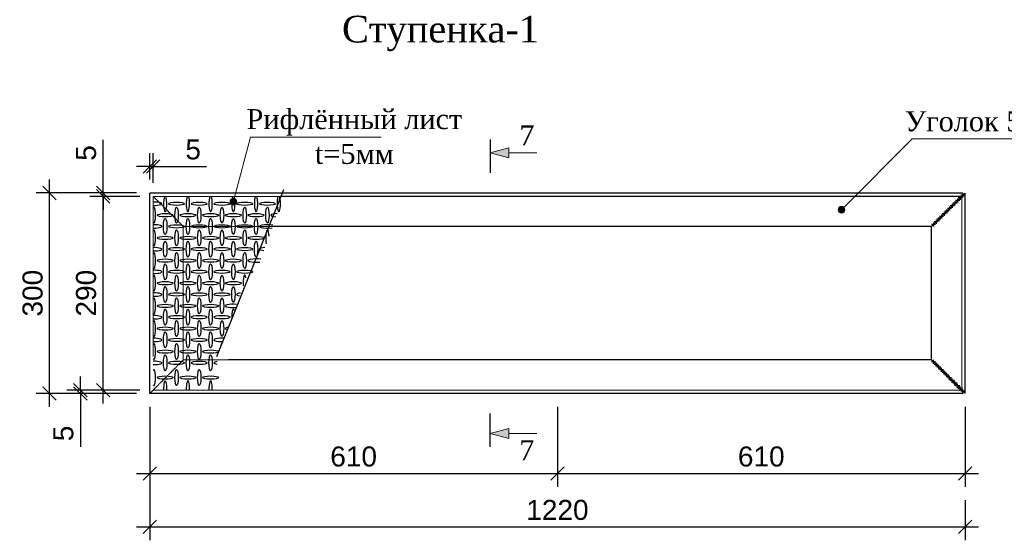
# Model space of a CAD drawing. Header units: millimetres. Extents: x 2063114 to 14983986, y -126020516 to 213791.
# Tile 203 of 256: x 2339219 to 2353954, y -1398342 to -1390547. Entities that reach past the tile are written whole.
import ezdxf

# ---------------------------------------------------------------- set-up
doc = ezdxf.new("R2010")
doc.units = ezdxf.units.MM
doc.linetypes.add('невидимая', pattern=[9.525, 6.35, -3.175])
doc.layers.get('Defpoints').update_dxf_attribs({"color": 6, "lineweight": 35})
for name, color, linetype, lineweight in [('0_Ном._пера__7', 7, 'Continuous', 30), ('yol_Ном._пера__19', 7, 'Continuous', 13), ('yol_Ном._пера__7', 7, 'Continuous', 30), ('АР-Линия шахты_Ном._пера__19', 7, 'Continuous', 13), ('АР-Линия шахты_Ном._пера__7', 7, 'Continuous', 30), ('АСО-Колонны_Ном._пера__19', 7, 'Continuous', 13), ('АСО-Колонны_Ном._пера__7', 7, 'Continuous', 30)]:
    doc.layers.add(name, color=color, linetype=linetype, lineweight=lineweight)
doc.layers.add('yol', color=7, linetype='Continuous')
doc.layers.add('АСО-Колонны', color=7, linetype='Continuous')
doc.styles.get("Standard").update_dxf_attribs({"font": 'arial.ttf'})
doc.styles.add('СГЕНЕРИР_СТИЛЬ_1', font='times.ttf')
doc.styles.add('СГЕНЕРИР_СТИЛЬ_2', font='timesbd.ttf')
doc.linetypes.add('От руки', pattern='A,0,[2,Chaman1.Shx,S=15.873016,R=0,X=0,Y=4.996e-16],-2000,0', length=2000)
doc.dimstyles.new('10', dxfattribs={"dimtxt": 300, "dimasz": 200, "dimexe": 200, "dimexo": 200, "dimgap": 100, "dimtad": 1, "dimlfac": 0.1, "dimtxsty": 'Standard', "dimblk": 'OBLIQUE', "dimcen": 200, "dimdle": 200, "dimclrd": 256, "dimclre": 256, "dimclrt": 256, "dimadec": 0, "dimazin": 0, "dimtfac": 1, "dimtmove": 0, "dimatfit": 3, "dimldrblk": 'OBLIQUE', "dimfxl": 1, "dimlwd": -1, "dimlwe": -1, "dimarcsym": 0})

# ---------------------------------------------------------------- blocks, each defined once
blk = doc.blocks.new('Линия_29', base_point=(1676233, 688844))
at = {"layer": 'АСО-Колонны', "linetype": 'Continuous', "lineweight": 0, "true_color": 0x000000}
blk.add_hatch(color=18, dxfattribs=at).paths.add_polyline_path([(1676283, 688844), (1676279, 688863), (1676268, 688879), (1676252, 688890), (1676233, 688894), (1676214, 688890), (1676197, 688879), (1676187, 688863), (1676183, 688844), (1676187, 688824), (1676197, 688808), (1676214, 688797), (1676233, 688794), (1676252, 688797), (1676268, 688808), (1676279, 688824)])
at = {"layer": 'АСО-Колонны_Ном._пера__19', "linetype": 'Continuous'}
blk.add_line((1676246, 688892), (1676492, 689810), dxfattribs=at)
blk.add_circle((1676233, 688844), 50, dxfattribs=at)
blk = doc.blocks.new('Линия_52', base_point=(1681858, 689574))
at = {"layer": 'yol', "linetype": 'Continuous', "lineweight": 0, "true_color": 0x000000}
blk.add_hatch(color=18, dxfattribs=at).paths.add_polyline_path([(1681858, 689574), (1682138, 689499), (1682138, 689649)])
at = {"layer": 'yol_Ном._пера__19', "linetype": 'Continuous'}
for p, q in [((1681858, 689574), (1682138, 689649)), ((1682138, 689649), (1682138, 689499)), ((1681858, 689574), (1682138, 689499)), ((1682138, 689574), (1682558, 689574))]:
    blk.add_line(p, q, dxfattribs=at)
blk = doc.blocks.new('Линия_53', base_point=(1681858, 685574))
at = {"layer": 'yol', "linetype": 'Continuous', "lineweight": 0, "true_color": 0x000000}
blk.add_hatch(color=18, dxfattribs=at).paths.add_polyline_path([(1681858, 685574), (1682138, 685499), (1682138, 685649)])
at = {"layer": 'yol_Ном._пера__19', "linetype": 'Continuous'}
for p, q in [((1681858, 685574), (1682138, 685649)), ((1682138, 685649), (1682138, 685499)), ((1681858, 685574), (1682138, 685499)), ((1682138, 685574), (1682558, 685574))]:
    blk.add_line(p, q, dxfattribs=at)
blk = doc.blocks.new('Линия_76', base_point=(1682983, 688724))
at = {"layer": 'АСО-Колонны', "linetype": 'Continuous', "lineweight": 0, "true_color": 0x000000}
blk.add_hatch(color=18, dxfattribs=at).paths.add_polyline_path([(1683033, 688724), (1683029, 688743), (1683018, 688759), (1683002, 688770), (1682983, 688774), (1682964, 688770), (1682947, 688759), (1682937, 688743), (1682933, 688724), (1682937, 688704), (1682947, 688688), (1682964, 688677), (1682983, 688674), (1683002, 688677), (1683018, 688688), (1683029, 688704)])
at = {"layer": 'АСО-Колонны_Ном._пера__19', "linetype": 'Continuous'}
blk.add_line((1683018, 688759), (1684043, 689784), dxfattribs=at)
blk.add_circle((1682983, 688724), 50, dxfattribs=at)
blk = doc.blocks.new('_Oblique')
at = {"color": 0, "linetype": 'ByBlock', "lineweight": -2}
blk.add_line((-0.5, -0.5), (0.5, 0.5), dxfattribs=at)
blk = doc.blocks.new('*D768')
at = {"linetype": 'Continuous', "transparency": 16777216}
for p, q in [((2340127, -1396092), (2340127, -1395892)), ((2341017, -1396092), (2339927, -1396092)), ((2340127, -1396092), (2340127, -1396142)), ((2340967, -1396142), (2339927, -1396142)), ((2340127, -1396142), (2340127, -1396941))]:
    blk.add_line(p, q, dxfattribs=at)
at = {"layer": 'Defpoints', "color": 0, "linetype": 'Continuous', "lineweight": 30, "transparency": 16777216}
for p in [(2340127, -1396092), (2341217, -1396092), (2341167, -1396142)]:
    blk.add_point(p, dxfattribs=at)
at = {"linetype": 'Continuous', "transparency": 16777216, "xscale": 200, "yscale": 200, "zscale": 200}
for p, rotation in [((2340127, -1396092), 270), ((2340127, -1396142), 90)]:
    blk.add_blockref('_Oblique', p, dxfattribs=dict(at, rotation=rotation))
at = {"linetype": 'Continuous', "lineweight": 13, "transparency": 16777216, "insert": (2339874, -1396742), "char_height": 300, "attachment_point": 5, "rotation": 90}
blk.add_mtext('5', dxfattribs=at)
blk = doc.blocks.new('*D769')
at = {"linetype": 'Continuous', "transparency": 16777216}
for p, q in [((2340467, -1396292), (2340467, -1392992)), ((2341017, -1393192), (2340267, -1393192)), ((2341017, -1396092), (2340267, -1396092))]:
    blk.add_line(p, q, dxfattribs=at)
at = {"layer": 'Defpoints', "color": 0, "linetype": 'Continuous', "lineweight": 30, "transparency": 16777216}
for p in [(2340467, -1393192), (2341217, -1393192), (2341217, -1396092)]:
    blk.add_point(p, dxfattribs=at)
at = {"linetype": 'Continuous', "transparency": 16777216, "xscale": 200, "yscale": 200, "zscale": 200}
for p, rotation in [((2340467, -1393192), 90), ((2340467, -1396092), 270)]:
    blk.add_blockref('_Oblique', p, dxfattribs=dict(at, rotation=rotation))
at = {"linetype": 'Continuous', "lineweight": 13, "transparency": 16777216, "insert": (2340214, -1394642), "char_height": 300, "attachment_point": 5, "rotation": 90}
blk.add_mtext('290', dxfattribs=at)
blk = doc.blocks.new('*D770')
at = {"linetype": 'Continuous', "transparency": 16777216}
for p, q in [((2340467, -1393142), (2340467, -1392344)), ((2340967, -1393142), (2340267, -1393142)), ((2340467, -1393192), (2340467, -1393142)), ((2341017, -1393192), (2340267, -1393192)), ((2340467, -1393192), (2340467, -1393392))]:
    blk.add_line(p, q, dxfattribs=at)
at = {"layer": 'Defpoints', "color": 0, "linetype": 'Continuous', "lineweight": 30, "transparency": 16777216}
for p in [(2340467, -1393142), (2341167, -1393142), (2341217, -1393192)]:
    blk.add_point(p, dxfattribs=at)
at = {"linetype": 'Continuous', "transparency": 16777216, "xscale": 200, "yscale": 200, "zscale": 200}
for p, rotation in [((2340467, -1393142), 270), ((2340467, -1393192), 90)]:
    blk.add_blockref('_Oblique', p, dxfattribs=dict(at, rotation=rotation))
at = {"linetype": 'Continuous', "lineweight": 13, "transparency": 16777216, "insert": (2340214, -1392543), "char_height": 300, "attachment_point": 5, "rotation": 90}
blk.add_mtext('5', dxfattribs=at)
blk = doc.blocks.new('*D771')
at = {"linetype": 'Continuous', "transparency": 16777216}
for p, q in [((2339667, -1396342), (2339667, -1392942)), ((2340967, -1393142), (2339467, -1393142)), ((2340967, -1396142), (2339467, -1396142))]:
    blk.add_line(p, q, dxfattribs=at)
at = {"layer": 'Defpoints', "color": 0, "linetype": 'Continuous', "lineweight": 30, "transparency": 16777216}
for p in [(2339667, -1393142), (2341167, -1393142), (2341167, -1396142)]:
    blk.add_point(p, dxfattribs=at)
at = {"linetype": 'Continuous', "transparency": 16777216, "xscale": 200, "yscale": 200, "zscale": 200}
for p, rotation in [((2339667, -1393142), 90), ((2339667, -1396142), 270)]:
    blk.add_blockref('_Oblique', p, dxfattribs=dict(at, rotation=rotation))
at = {"linetype": 'Continuous', "lineweight": 13, "transparency": 16777216, "insert": (2339414, -1394642), "char_height": 300, "attachment_point": 5, "rotation": 90}
blk.add_mtext('300', dxfattribs=at)
blk = doc.blocks.new('*D772')
at = {"linetype": 'Continuous', "transparency": 16777216}
for p, q in [((2341167, -1396342), (2341167, -1397542)), ((2347267, -1396342), (2347267, -1397542)), ((2340967, -1397342), (2347467, -1397342))]:
    blk.add_line(p, q, dxfattribs=at)
at = {"layer": 'Defpoints', "color": 0, "linetype": 'Continuous', "lineweight": 30, "transparency": 16777216}
for p in [(2341167, -1396142), (2347267, -1396142), (2347267, -1397342)]:
    blk.add_point(p, dxfattribs=at)
at = {"linetype": 'Continuous', "transparency": 16777216, "xscale": 200, "yscale": 200, "zscale": 200, "rotation": 180}
blk.add_blockref('_Oblique', (2341167, -1397342), dxfattribs=at)
at = {"linetype": 'Continuous', "transparency": 16777216, "xscale": 200, "yscale": 200, "zscale": 200}
blk.add_blockref('_Oblique', (2347267, -1397342), dxfattribs=at)
at = {"linetype": 'Continuous', "lineweight": 13, "transparency": 16777216, "insert": (2344217, -1397089), "char_height": 300, "attachment_point": 5}
blk.add_mtext('610', dxfattribs=at)
blk = doc.blocks.new('*D773')
at = {"linetype": 'Continuous', "transparency": 16777216}
for p, q in [((2347267, -1396342), (2347267, -1397542)), ((2353367, -1396342), (2353367, -1397542)), ((2347067, -1397342), (2353567, -1397342))]:
    blk.add_line(p, q, dxfattribs=at)
at = {"layer": 'Defpoints', "color": 0, "linetype": 'Continuous', "lineweight": 30, "transparency": 16777216}
for p in [(2347267, -1396142), (2353367, -1396142), (2353367, -1397342)]:
    blk.add_point(p, dxfattribs=at)
at = {"linetype": 'Continuous', "transparency": 16777216, "xscale": 200, "yscale": 200, "zscale": 200, "rotation": 180}
blk.add_blockref('_Oblique', (2347267, -1397342), dxfattribs=at)
at = {"linetype": 'Continuous', "transparency": 16777216, "xscale": 200, "yscale": 200, "zscale": 200}
blk.add_blockref('_Oblique', (2353367, -1397342), dxfattribs=at)
at = {"linetype": 'Continuous', "lineweight": 13, "transparency": 16777216, "insert": (2350317, -1397089), "char_height": 300, "attachment_point": 5}
blk.add_mtext('610', dxfattribs=at)
blk = doc.blocks.new('*D774')
at = {"linetype": 'Continuous', "transparency": 16777216}
for p, q in [((2341167, -1396342), (2341167, -1398342)), ((2353367, -1397742), (2353367, -1398342)), ((2340967, -1398142), (2353567, -1398142))]:
    blk.add_line(p, q, dxfattribs=at)
at = {"layer": 'Defpoints', "color": 0, "linetype": 'Continuous', "lineweight": 30, "transparency": 16777216}
for p in [(2341167, -1396142), (2353367, -1397542), (2353367, -1398142)]:
    blk.add_point(p, dxfattribs=at)
at = {"linetype": 'Continuous', "transparency": 16777216, "xscale": 200, "yscale": 200, "zscale": 200, "rotation": 180}
blk.add_blockref('_Oblique', (2341167, -1398142), dxfattribs=at)
at = {"linetype": 'Continuous', "transparency": 16777216, "xscale": 200, "yscale": 200, "zscale": 200}
blk.add_blockref('_Oblique', (2353367, -1398142), dxfattribs=at)
at = {"linetype": 'Continuous', "lineweight": 13, "transparency": 16777216, "insert": (2347267, -1397889), "char_height": 300, "attachment_point": 5}
blk.add_mtext('1220', dxfattribs=at)
blk = doc.blocks.new('*D775')
at = {"linetype": 'Continuous', "transparency": 16777216}
for p, q in [((2341167, -1392942), (2341167, -1392544)), ((2341217, -1392992), (2341217, -1392544)), ((2341167, -1392744), (2340967, -1392744)), ((2341167, -1392744), (2341217, -1392744)), ((2341217, -1392744), (2342016, -1392744))]:
    blk.add_line(p, q, dxfattribs=at)
at = {"layer": 'Defpoints', "color": 0, "linetype": 'Continuous', "lineweight": 30, "transparency": 16777216}
for p in [(2341217, -1392744), (2341167, -1393142), (2341217, -1393192)]:
    blk.add_point(p, dxfattribs=at)
at = {"linetype": 'Continuous', "transparency": 16777216, "xscale": 200, "yscale": 200, "zscale": 200}
blk.add_blockref('_Oblique', (2341167, -1392744), dxfattribs=at)
at = {"linetype": 'Continuous', "transparency": 16777216, "xscale": 200, "yscale": 200, "zscale": 200, "rotation": 180}
blk.add_blockref('_Oblique', (2341217, -1392744), dxfattribs=at)
at = {"linetype": 'Continuous', "lineweight": 13, "transparency": 16777216, "insert": (2341816, -1392491), "char_height": 300, "attachment_point": 5}
blk.add_mtext('5', dxfattribs=at)

msp = doc.modelspace()

# ---------------------------------------------------------------- linework, layer by layer
at = {"linetype": 'От руки'}
msp.add_line((2343166.85846, -1393096.3015), (2342166.85846, -1395596.3015), dxfattribs=at)
at = {"linetype": 'Continuous'}
for centre, major_axis, start_param, end_param in [((2341226.92588, -1393302.26291), (120, 0), 4.6283950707, 7.9379755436), ((2341396.57061, -1393302.26291), (0, -120), 3.5564194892, 9.0099511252), ((2341736.57061, -1393302.26291), (0, -120), 3.5564194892, 9.0099511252), ((2342076.57061, -1393302.26291), (0, -120), 3.5564194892, 9.0099511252), ((2342416.57061, -1393302.26291), (0, -120), 3.5564194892, 9.0099511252), ((2342756.57061, -1393302.26291), (0, -120), 3.5564194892, 9.0099511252), ((2343096.57061, -1393302.26291), (0, -120), 3.5564194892, 9.0099511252), ((2343096.57061, -1393302.26291), (0, -120), 4.1091482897, 5.8429567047), ((2343096.57061, -1393302.26291), (0, -120), 1.6668809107, 2.1740370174), ((2343096.57061, -1393302.26291), (0, -120), 1.4963774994, 1.6668809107), ((2341226.92588, -1393474.18521), (0, -120), 5.8687240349, 9.8392392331), ((2343096.92588, -1393474.18521), (120, 0), 1.7798548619, 4.3547946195), ((2341226.92588, -1393642.26291), (120, 0), 4.6283950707, 7.9379755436), ((2342926.57061, -1393642.26291), (120, 0), 0.8055252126, 5.3291242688), ((2341226.92588, -1393814.18521), (0, -120), 5.8687240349, 9.8392392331), ((2342926.92588, -1393814.18521), (0, -120), 1.7931676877, 5.5461665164), ((2341226.92588, -1393984.18521), (120, 0), 4.6283950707, 7.9379755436), ((2341226.92588, -1394154.18521), (0, -120), 5.8687240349, 9.8392392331), ((2342926.57061, -1393982.26291), (120, 0), 1.8774808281, 4.2571686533), ((2342756.92588, -1394154.18521), (120, 0), 0.9405892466, 5.1940602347), ((2341226.92588, -1394322.44058), (120, 0), 4.6283950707, 7.9379755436), ((2341226.92588, -1394492.44058), (0, -120), 5.8687240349, 9.8392392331), ((2342586.92588, -1394492.44058), (0, -120), 2.2885164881, 5.0508177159), ((2341226.92588, -1394662.44058), (120, 0), 4.6283950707, 7.9379755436), ((2342586.73765, -1394661.04085), (120, 0), 2.1110491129, 4.0236003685), ((2341226.92588, -1394832.44058), (0, -120), 5.8687240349, 9.8392392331), ((2342416.92588, -1394832.44058), (120, 0), 1.1645456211, 4.9701038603), ((2342416.76767, -1395001.15722), (0, -120), 2.5332217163, 4.8061124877), ((2341226.92588, -1395002.44058), (120, 0), 4.6283950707, 7.9379755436), ((2341226.92588, -1395172.44058), (0, -120), 5.8687240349, 9.8392392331), ((2342416.92588, -1395172.44058), (120, 0), 2.2486603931, 3.8859890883), ((2341226.92588, -1395342.44058), (120, 0), 4.6283950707, 7.9379755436), ((2341226.92588, -1395516.12523), (0, -120), 5.8687240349, 9.8392392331), ((2342246.79104, -1395341.25574), (120, 0), 1.2648166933, 4.8698327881), ((2342246.92588, -1395516.12523), (0, -120), 3.1414692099, 4.1020661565), ((2341226.92588, -1395686.12523), (120, 0), 4.6283950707, 7.9379755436), ((2342246.79104, -1395684.94039), (120, 0), 2.2082538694, 4.0749314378), ((2341226.92588, -1395905.94896), (0, -120), 5.8687240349, 9.8392392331), ((2341396.79104, -1396074.76412), (0, -120), 1.4229545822, 4.860230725), ((2341736.79104, -1396074.76412), (0, -120), 1.4229545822, 4.860230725), ((2342076.79104, -1396074.76412), (0, -120), 1.4229545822, 4.860230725)]:
    msp.add_ellipse(centre, major_axis=major_axis, ratio=0.2083333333, start_param=start_param, end_param=end_param, dxfattribs=at)
for centre, major_axis in [((2341566.57061, -1393302.26291), (120, 0)), ((2341906.57061, -1393302.26291), (120, 0)), ((2342246.57061, -1393302.26291), (120, 0)), ((2342586.57061, -1393302.26291), (120, 0)), ((2342926.57061, -1393302.26291), (120, 0)), ((2341396.92588, -1393474.18521), (120, 0)), ((2341566.92588, -1393474.18521), (0, -120)), ((2341736.92588, -1393474.18521), (120, 0)), ((2341906.92588, -1393474.18521), (0, -120)), ((2342076.92588, -1393474.18521), (120, 0)), ((2342246.92588, -1393474.18521), (0, -120)), ((2342416.92588, -1393474.18521), (120, 0)), ((2342586.92588, -1393474.18521), (0, -120)), ((2342756.92588, -1393474.18521), (120, 0)), ((2342926.92588, -1393474.18521), (0, -120)), ((2341396.57061, -1393642.26291), (0, -120)), ((2341566.57061, -1393642.26291), (120, 0)), ((2341736.57061, -1393642.26291), (0, -120)), ((2341906.57061, -1393642.26291), (120, 0)), ((2342076.57061, -1393642.26291), (0, -120)), ((2342246.57061, -1393642.26291), (120, 0)), ((2342416.57061, -1393642.26291), (0, -120)), ((2342586.57061, -1393642.26291), (120, 0)), ((2342756.57061, -1393642.26291), (0, -120)), ((2341566.92588, -1393814.18521), (0, -120)), ((2341906.92588, -1393814.18521), (0, -120)), ((2342246.92588, -1393814.18521), (0, -120)), ((2342586.92588, -1393814.18521), (0, -120)), ((2341396.92588, -1393814.18521), (120, 0)), ((2341396.57061, -1393982.26291), (0, -120)), ((2341736.92588, -1393814.18521), (120, 0)), ((2341736.57061, -1393982.26291), (0, -120)), ((2342076.92588, -1393814.18521), (120, 0)), ((2342076.57061, -1393982.26291), (0, -120)), ((2342416.92588, -1393814.18521), (120, 0)), ((2342416.57061, -1393982.26291), (0, -120)), ((2342756.92588, -1393814.18521), (120, 0)), ((2342756.57061, -1393982.26291), (0, -120)), ((2341566.57061, -1393982.26291), (120, 0)), ((2341566.92588, -1394154.18521), (0, -120)), ((2341906.57061, -1393982.26291), (120, 0)), ((2341906.92588, -1394154.18521), (0, -120)), ((2342246.57061, -1393982.26291), (120, 0)), ((2342246.92588, -1394154.18521), (0, -120)), ((2342586.57061, -1393982.26291), (120, 0)), ((2342586.92588, -1394154.18521), (0, -120)), ((2341396.92588, -1394154.18521), (120, 0)), ((2341396.73765, -1394321.04085), (0, -120)), ((2341736.92588, -1394154.18521), (120, 0)), ((2341736.73765, -1394321.04085), (0, -120)), ((2342076.92588, -1394154.18521), (120, 0)), ((2342076.73765, -1394321.04085), (0, -120)), ((2342416.92588, -1394154.18521), (120, 0)), ((2342416.73765, -1394321.04085), (0, -120)), ((2341566.73765, -1394321.04085), (120, 0)), ((2341906.73765, -1394321.04085), (120, 0)), ((2342246.73765, -1394321.04085), (120, 0)), ((2342586.73765, -1394321.04085), (120, 0)), ((2341396.92588, -1394492.44058), (120, 0)), ((2341566.92588, -1394492.44058), (0, -120)), ((2341736.92588, -1394492.44058), (120, 0)), ((2341906.92588, -1394492.44058), (0, -120)), ((2342076.92588, -1394492.44058), (120, 0)), ((2342246.92588, -1394492.44058), (0, -120)), ((2342416.92588, -1394492.44058), (120, 0)), ((2341396.73765, -1394661.04085), (0, -120)), ((2341566.73765, -1394661.04085), (120, 0)), ((2341736.73765, -1394661.04085), (0, -120)), ((2341906.73765, -1394661.04085), (120, 0)), ((2342076.73765, -1394661.04085), (0, -120)), ((2342246.73765, -1394661.04085), (120, 0)), ((2342416.73765, -1394661.04085), (0, -120)), ((2341566.92588, -1394832.44058), (0, -120)), ((2341906.92588, -1394832.44058), (0, -120)), ((2342246.92588, -1394832.44058), (0, -120)), ((2341396.92588, -1394832.44058), (120, 0)), ((2341396.76767, -1395001.15722), (0, -120)), ((2341736.92588, -1394832.44058), (120, 0)), ((2341736.76767, -1395001.15722), (0, -120)), ((2342076.92588, -1394832.44058), (120, 0)), ((2342076.76767, -1395001.15722), (0, -120)), ((2341566.76767, -1395001.15722), (120, 0)), ((2341566.92588, -1395172.44058), (0, -120)), ((2341906.76767, -1395001.15722), (120, 0)), ((2341906.92588, -1395172.44058), (0, -120)), ((2342246.76767, -1395001.15722), (120, 0)), ((2342246.92588, -1395172.44058), (0, -120)), ((2341396.92588, -1395172.44058), (120, 0)), ((2341396.79104, -1395341.25574), (0, -120)), ((2341736.92588, -1395172.44058), (120, 0)), ((2341736.79104, -1395341.25574), (0, -120)), ((2342076.92588, -1395172.44058), (120, 0)), ((2342076.79104, -1395341.25574), (0, -120)), ((2341566.79104, -1395341.25574), (120, 0)), ((2341566.92588, -1395516.12523), (0, -120)), ((2341906.79104, -1395341.25574), (120, 0)), ((2341906.92588, -1395516.12523), (0, -120)), ((2341396.92588, -1395516.12523), (120, 0)), ((2341736.92588, -1395516.12523), (120, 0)), ((2342076.92588, -1395516.12523), (120, 0)), ((2341396.79104, -1395684.94039), (0, -120)), ((2341566.79104, -1395684.94039), (120, 0)), ((2341736.79104, -1395684.94039), (0, -120)), ((2341906.79104, -1395684.94039), (120, 0)), ((2342076.79104, -1395684.94039), (0, -120)), ((2341566.92588, -1395905.94896), (0, -120)), ((2341906.92588, -1395905.94896), (0, -120)), ((2341396.92588, -1395905.94896), (120, 0)), ((2341736.92588, -1395905.94896), (120, 0)), ((2342076.92588, -1395905.94896), (120, 0))]:
    msp.add_ellipse(centre, major_axis=major_axis, ratio=0.2083333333, dxfattribs=at)
at = {"layer": 'yol_Ном._пера__7', "linetype": 'Continuous'}
for p, q in [((2346258.85538, -1392342.44058), (2346258.85538, -1392842.44058)), ((2346258.85538, -1396942.44058), (2346258.85538, -1396442.44058))]:
    msp.add_line(p, q, dxfattribs=at)
at = {"layer": 'АР-Линия шахты_Ном._пера__19', "linetype": 'невидимая'}
for p, q in [((2341216.85846, -1395592.44058), (2341216.85846, -1393192.44058)), ((2343149.00132, -1393192.44058), (2341216.85846, -1393192.44058)), ((2341666.85846, -1393642.44058), (2341216.85846, -1393192.44058)), ((2353316.85846, -1396092.44058), (2353316.85846, -1393192.44058)), ((2341666.85846, -1395642.44058), (2341666.85846, -1393642.44058)), ((2342988.28703, -1393642.44058), (2341666.85846, -1393642.44058)), ((2341216.85846, -1396092.44058), (2341666.85846, -1395642.44058)), ((2342345.42989, -1395642.44058), (2341666.85846, -1395642.44058)), ((2342184.7156, -1396092.44058), (2341216.85846, -1396092.44058)), ((2353295.51963, -1396092.44058), (2342184.7156, -1396092.44058))]:
    msp.add_line(p, q, dxfattribs=at)
at = {"layer": 'АР-Линия шахты_Ном._пера__7', "linetype": 'Continuous'}
for p, q in [((2353335.60846, -1393142.44058), (2341166.85846, -1393142.44058)), ((2341166.85846, -1396142.44058), (2341166.85846, -1393142.44058)), ((2352866.85846, -1393642.44058), (2353366.85846, -1393142.44058)), ((2353366.85846, -1396142.44058), (2353366.85846, -1393142.44058)), ((2353295.51963, -1393192.44058), (2343149.00132, -1393192.44058)), ((2352866.85846, -1393642.44058), (2342988.28703, -1393642.44058)), ((2352866.85846, -1395642.44058), (2352866.85846, -1393642.44058)), ((2352866.85846, -1395642.44058), (2342345.42989, -1395642.44058)), ((2353366.85846, -1396142.44058), (2352866.85846, -1395642.44058)), ((2341166.85846, -1396142.44058), (2341216.85846, -1396092.44058)), ((2353335.60846, -1396142.44058), (2341166.85846, -1396142.44058))]:
    msp.add_line(p, q, dxfattribs=at)
at = {"layer": 'АСО-Колонны_Ном._пера__19', "linetype": 'Continuous'}
for p, q in [((2342675.61008, -1392306.51475), (2344630.61138, -1392306.51475)), ((2352577.51863, -1392331.7804), (2355607.52727, -1392331.7804))]:
    msp.add_line(p, q, dxfattribs=at)
at = {"layer": 'АСО-Колонны_Ном._пера__7', "linetype": 'Continuous'}
for p, q in [((2353295.51963, -1393182.52941), (2353295.51963, -1393245.02941)), ((2353366.85846, -1393173.69058), (2353304.35846, -1393173.69058)), ((2353335.60846, -1393142.44058), (2353335.60846, -1393204.94058)), ((2353175.25312, -1393302.79591), (2353175.25312, -1393365.29591)), ((2353246.59196, -1393293.95708), (2353184.09196, -1393293.95708)), ((2353215.34196, -1393262.70708), (2353215.34196, -1393325.20708)), ((2353286.68079, -1393253.86825), (2353224.18079, -1393253.86825)), ((2353255.43079, -1393222.61825), (2353255.43079, -1393285.11825)), ((2353326.76963, -1393213.77941), (2353264.26963, -1393213.77941)), ((2353014.89778, -1393463.15125), (2353014.89778, -1393525.65125)), ((2353086.23662, -1393454.31242), (2353023.73662, -1393454.31242)), ((2353054.98662, -1393423.06242), (2353054.98662, -1393485.56242)), ((2353126.32545, -1393414.22358), (2353063.82545, -1393414.22358)), ((2353095.07545, -1393382.97358), (2353095.07545, -1393445.47358)), ((2353166.41429, -1393374.13475), (2353103.91429, -1393374.13475)), ((2353135.16429, -1393342.88475), (2353135.16429, -1393405.38475)), ((2353206.50312, -1393334.04591), (2353144.00312, -1393334.04591)), ((2352925.88128, -1393614.66776), (2352863.38128, -1393614.66776)), ((2352894.63128, -1393583.41776), (2352894.63128, -1393645.91776)), ((2352965.97011, -1393574.57892), (2352903.47011, -1393574.57892)), ((2352934.72011, -1393543.32892), (2352934.72011, -1393605.82892)), ((2353006.05895, -1393534.49009), (2352943.55895, -1393534.49009)), ((2352974.80895, -1393503.24009), (2352974.80895, -1393565.74009)), ((2353046.14778, -1393494.40125), (2352983.64778, -1393494.40125)), ((2352925.88128, -1395670.21339), (2352863.38128, -1395670.21339)), ((2352894.63128, -1395701.46339), (2352894.63128, -1395638.96339)), ((2352934.72011, -1395741.55223), (2352934.72011, -1395679.05223)), ((2352965.97011, -1395710.30223), (2352903.47011, -1395710.30223)), ((2353006.05895, -1395750.39106), (2352943.55895, -1395750.39106)), ((2352974.80895, -1395781.64106), (2352974.80895, -1395719.14106)), ((2353046.14778, -1395790.4799), (2352983.64778, -1395790.4799)), ((2353014.89778, -1395821.7299), (2353014.89778, -1395759.2299)), ((2353086.23662, -1395830.56873), (2353023.73662, -1395830.56873)), ((2353054.98662, -1395861.81873), (2353054.98662, -1395799.31873)), ((2353126.32545, -1395870.65757), (2353063.82545, -1395870.65757)), ((2353095.07545, -1395901.90757), (2353095.07545, -1395839.40757)), ((2353166.41429, -1395910.7464), (2353103.91429, -1395910.7464)), ((2353135.16429, -1395941.9964), (2353135.16429, -1395879.4964)), ((2353206.50312, -1395950.83524), (2353144.00312, -1395950.83524)), ((2353175.25312, -1395982.08524), (2353175.25312, -1395919.58524)), ((2353215.34196, -1396022.17407), (2353215.34196, -1395959.67407)), ((2353246.59196, -1395990.92407), (2353184.09196, -1395990.92407)), ((2353286.68079, -1396031.01291), (2353224.18079, -1396031.01291)), ((2353255.43079, -1396062.26291), (2353255.43079, -1395999.76291)), ((2353326.76963, -1396071.10174), (2353264.26963, -1396071.10174)), ((2353295.51963, -1396102.35174), (2353295.51963, -1396039.85174)), ((2353366.85846, -1396111.19058), (2353304.35846, -1396111.19058)), ((2353335.60846, -1396142.44058), (2353335.60846, -1396079.94058))]:
    msp.add_line(p, q, dxfattribs=at)

# ---------------------------------------------------------------- block references
at = {"layer": 'yol', "linetype": 'Continuous'}
for name, p in [('Линия_52', (2346258.85538, -1392542.44058)), ('Линия_53', (2346258.85538, -1396742.44058))]:
    msp.add_blockref(name, p, dxfattribs=at)
at = {"layer": 'АСО-Колонны', "linetype": 'Continuous'}
for name, p in [('Линия_29', (2342416.79104, -1393272.44058)), ('Линия_76', (2351516.85846, -1393392.44058))]:
    msp.add_blockref(name, p, dxfattribs=at)

# ---------------------------------------------------------------- texts
at = {"layer": '0_Ном._пера__7', "linetype": 'Continuous', "attachment_point": 5}
for s, insert, char_height, style in [('{\\fTimes New Roman|b0|i0|c204|p22;Ступенка-1}', (2345516.85846, -1390753.99055), 400, 'СГЕНЕРИР_СТИЛЬ_2'), ('{Уголок 50х50х5}', (2354017.52319, -1392070.55456), 300, 'СГЕНЕРИР_СТИЛЬ_1')]:
    msp.add_mtext(s, dxfattribs=dict(at, insert=insert, char_height=char_height, style=style))
at = {"layer": '0_Ном._пера__7', "linetype": 'Continuous', "insert": (2344228.11073, -1392298.15148), "char_height": 300, "attachment_point": 5, "line_spacing_factor": 1.041219, "style": 'СГЕНЕРИР_СТИЛЬ_1'}
msp.add_mtext('Рифлённый лист\\Pt=5мм', dxfattribs=at)
at = {"layer": 'yol_Ном._пера__19', "linetype": 'Continuous', "char_height": 300, "style": 'СГЕНЕРИР_СТИЛЬ_1'}
for insert, attachment_point in [((2346696.33297, -1392277.83973), 4), ((2346921.33314, -1396993.46573), 6)]:
    msp.add_mtext('7', dxfattribs=dict(at, insert=insert, attachment_point=attachment_point))

# ---------------------------------------------------------------- dimensions: what is measured, and where the dimension line sits
at = {"color": 5, "linetype": 'Continuous', "lineweight": 13}
for base, p1, p2, picture, middle in [((2341216.85846, -1392743.99773), (2341166.85846, -1393142.44058), (2341216.85846, -1393192.44058), '*D775', (2341816.31276, -1392491.43975)), ((2347266.85846, -1397342.44058), (2341166.85846, -1396142.44058), (2347266.85846, -1396142.44058), '*D772', (2344216.85846, -1397089.26868)), ((2353366.85846, -1398142.44058), (2341166.85846, -1396142.44058), (2353366.85846, -1397542.44058), '*D774', (2347266.85846, -1397889.26868)), ((2353366.85846, -1397342.44058), (2347266.85846, -1396142.44058), (2353366.85846, -1396142.44058), '*D773', (2350316.85846, -1397089.26868))]:
    dim = msp.add_linear_dim(base=base, p1=p1, p2=p2, dimstyle='10', dxfattribs=at)
    dim.commit()
    dim.dimension.update_dxf_attribs({"geometry": picture, "text_midpoint": middle})
for base, p1, p2, picture, middle in [((2340466.85846, -1393142.44058), (2341216.85846, -1393192.44058), (2341166.85846, -1393142.44058), '*D770', (2340214.30048, -1392542.98628)), ((2339666.85846, -1393142.44058), (2341166.85846, -1396142.44058), (2341166.85846, -1393142.44058), '*D771', (2339413.58425, -1394642.44058)), ((2340466.85846, -1393192.44058), (2341216.85846, -1396092.44058), (2341216.85846, -1393192.44058), '*D769', (2340213.68656, -1394642.44058))]:
    dim = msp.add_linear_dim(base=base, p1=p1, p2=p2, angle=90, dimstyle='10', dxfattribs=at)
    dim.commit()
    dim.dimension.update_dxf_attribs({"geometry": picture, "text_midpoint": middle})
dim = msp.add_linear_dim(base=(2340126.6633, -1396092.44058), p1=(2341166.85846, -1396142.44058), p2=(2341216.85846, -1396092.44058), angle=90, dimstyle='10', dxfattribs=at)
dim.commit()
dim.dimension.update_dxf_attribs({"geometry": '*D768', "text_midpoint": (2340126.6633, -1396741.89487), "dimtype": 160})

doc.saveas('drawing.dxf')
